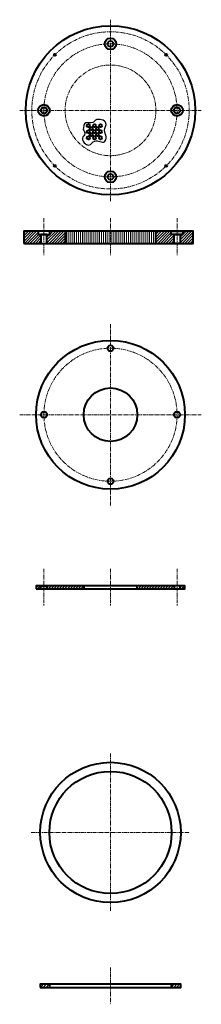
# Model space of a CAD drawing. Header units: millimetres. Extents: x 3987 to 6534, y -3423 to 780.
# Tile 1 of 3: x 6234 to 6534, y -3423 to -1794. Entities that reach past the tile are written whole.
import ezdxf

# ---------------------------------------------------------------- set-up
doc = ezdxf.new("R2010")
doc.units = ezdxf.units.MM
doc.linetypes.add('CENTERX2', pattern=[101.6, 63.5, -12.7, 12.7, -12.7])
for name, color, linetype, lineweight in [('ГТО_Линия основная тонкая', 7, 'Continuous', 25), ('ГТО_Оси', 1, 'CENTERX2', 15), ('ГТО_Штриховка', 7, 'Continuous', 15)]:
    doc.layers.add(name, color=color, linetype=linetype, lineweight=lineweight)

msp = doc.modelspace()

# ---------------------------------------------------------------- hatches: boundary and pattern name
at = {"layer": 'ГТО_Штриховка'}
h = msp.add_hatch(dxfattribs=at)
h.set_pattern_fill('ANSI31', color=0)
h.paths.add_polyline_path([(6488.832, -2149.201), (6484.332, -2149.201), (6484.332, -2143.701), (6458.832, -2143.701), (6458.832, -2163.701), (6488.832, -2163.701)])
h.paths.add_polyline_path([(6520.635, -2143.701), (6503.332, -2143.701), (6503.332, -2149.201), (6498.832, -2149.201), (6498.832, -2163.701), (6520.635, -2163.701)])
h.paths.add_polyline_path([(6268.832, -2149.201), (6264.332, -2149.201), (6264.332, -2143.701), (6240.635, -2143.701), (6240.635, -2163.701), (6268.832, -2163.701)])
h.paths.add_polyline_path([(6308.832, -2143.701), (6283.332, -2143.701), (6283.332, -2149.201), (6278.832, -2149.201), (6278.832, -2163.701), (6308.832, -2163.701)])
h = msp.add_hatch(dxfattribs=at)
h.set_pattern_fill('ANSI31', color=0, angle=45)
h.paths.add_polyline_path([(6383.832, -2143.701), (6308.832, -2143.701), (6308.832, -2163.701), (6383.832, -2163.701)])
h.paths.add_polyline_path([(6458.832, -2143.701), (6383.832, -2143.701), (6383.832, -2163.701), (6458.832, -2163.701)])
h = msp.add_hatch(dxfattribs=at)
h.set_pattern_fill('ANSI31', color=0)
h.paths.add_polyline_path([(6268.832, -2730.066), (6260.832, -2730.066), (6260.832, -2735.066), (6268.832, -2735.066)])
h.paths.add_polyline_path([(6339.582, -2730.066), (6278.832, -2730.066), (6278.832, -2735.066), (6339.582, -2735.066)])
h.paths.add_polyline_path([(6488.832, -2735.066), (6488.832, -2730.066), (6428.082, -2730.066), (6428.082, -2735.066)])
h.paths.add_polyline_path([(6498.832, -2730.066), (6498.832, -2735.066), (6506.832, -2735.066), (6506.832, -2730.066)])
h = msp.add_hatch(dxfattribs=at)
h.set_pattern_fill('ANSI31', color=0)
h.paths.add_polyline_path([(6282.832, -3389.458), (6267.832, -3389.458), (6267.832, -3394.458), (6282.832, -3394.458)])
h.paths.add_polyline_path([(6499.832, -3389.458), (6484.832, -3389.458), (6484.832, -3394.458), (6499.832, -3394.458)])

# ---------------------------------------------------------------- linework, layer by layer
at = {"color": 0, "lineweight": 40, "ltscale": 0.3}
for points in [[(6240.635, -2163.701), (6520.635, -2163.701), (6520.635, -2143.701), (6240.635, -2143.701)], [(6264.332, -2149.201), (6283.332, -2149.201), (6283.332, -2143.701), (6264.332, -2143.701)], [(6268.832, -2163.701), (6278.832, -2163.701), (6278.832, -2149.201), (6268.832, -2149.201)], [(6308.832, -2163.701), (6458.832, -2163.701), (6458.832, -2143.701), (6308.832, -2143.701)], [(6503.332, -2149.201), (6484.332, -2149.201), (6484.332, -2143.701), (6503.332, -2143.701)], [(6498.832, -2163.701), (6488.832, -2163.701), (6488.832, -2149.201), (6498.832, -2149.201)]]:
    msp.add_lwpolyline(points, close=True, dxfattribs=at)
at = {"color": 0, "lineweight": 40}
for points in [[(6260.832, -2735.066), (6506.832, -2735.066), (6506.832, -2730.066), (6260.832, -2730.066)], [(6268.832, -2730.066), (6278.832, -2730.066), (6278.832, -2735.066), (6268.832, -2735.066)], [(6339.582, -2735.066), (6428.082, -2735.066), (6428.082, -2730.066), (6339.582, -2730.066)], [(6498.832, -2730.066), (6488.832, -2730.066), (6488.832, -2735.066), (6498.832, -2735.066)], [(6267.832, -3394.458), (6499.832, -3394.458), (6499.832, -3389.458), (6267.832, -3389.458)], [(6282.832, -3394.458), (6484.832, -3394.458), (6484.832, -3389.458), (6282.832, -3389.458)]]:
    msp.add_lwpolyline(points, close=True, dxfattribs=at)
for centre, radius in [((6383.832, -1943.701), 140), ((6383.832, -1833.701), 9.5), ((6383.832, -1833.701), 5), ((6291.908, -1851.777), 1.5), ((6475.756, -1851.777), 1.5), ((6273.832, -1943.701), 9.5), ((6493.832, -1943.701), 9.5), ((6273.832, -1943.701), 5), ((6493.832, -1943.701), 5), ((6347.257, -1969.132), 2.5), ((6357.257, -1969.132), 2.5), ((6367.257, -1969.132), 2.5), ((6347.257, -1979.132), 2.5), ((6347.257, -1989.132), 2.5), ((6352.257, -1974.132), 2.5), ((6352.257, -1984.132), 2.5), ((6357.257, -1979.132), 2.5), ((6357.257, -1989.132), 2.5), ((6362.257, -1974.132), 2.5), ((6362.257, -1984.132), 2.5), ((6367.257, -1979.132), 2.5), ((6367.257, -1989.132), 2.5), ((6291.908, -2035.625), 1.5), ((6475.756, -2035.625), 1.5), ((6383.832, -2053.701), 9.5), ((6383.832, -2053.701), 5), ((6383.832, -2447.186), 123), ((6383.832, -2337.186), 5), ((6383.832, -2447.186), 44.25), ((6273.832, -2447.186), 5), ((6493.832, -2447.186), 5), ((6383.832, -2557.186), 5), ((6383.832, -3138.21), 116), ((6383.832, -3138.21), 101)]:
    msp.add_circle(centre, radius, dxfattribs=at)
at = {"layer": 'ГТО_Линия основная тонкая', "color": 0}
msp.add_spline([(6338.584, -1975.4), (6342.942, -1964.511), (6354.69, -1963.753), (6359.143, -1960.06), (6376.387, -1964.795), (6373.923, -1976.537), (6376.671, -1987.521), (6373.923, -1995.665), (6357.911, -1994.434), (6347.963, -2001.062), (6337.541, -1989.699), (6341.521, -1982.408), (6338.584, -1975.4)], degree=3, dxfattribs=at)
at = {"layer": 'ГТО_Оси', "color": 0, "ltscale": 0.1}
for p, q in [((6233.832, -1943.701), (6533.832, -1943.701)), ((6273.832, -2121.994), (6273.832, -2183.123)), ((6383.832, -2121.994), (6383.832, -2183.123)), ((6493.832, -2121.994), (6493.832, -2183.123)), ((6233.832, -2447.186), (6533.832, -2447.186)), ((6273.832, -2702.002), (6273.832, -2763.13)), ((6383.832, -2702.002), (6383.832, -2763.13)), ((6493.832, -2702.002), (6493.832, -2763.13)), ((6253.02, -3138.21), (6514.644, -3138.21)), ((6383.832, -3361.393), (6383.832, -3422.522))]:
    msp.add_line(p, q, dxfattribs=at)
for points in [[(6383.832, -1793.701), (6383.832, -2093.701)], [(6383.832, -2297.186), (6383.832, -2597.186)], [(6383.832, -3007.398), (6383.832, -3269.022)]]:
    msp.add_lwpolyline(points, dxfattribs=at)
for centre, radius in [((6383.832, -1943.701), 130), ((6383.832, -1943.701), 110), ((6383.832, -1943.701), 75), ((6383.832, -2447.186), 110)]:
    msp.add_circle(centre, radius, dxfattribs=at)

doc.saveas('drawing.dxf')
